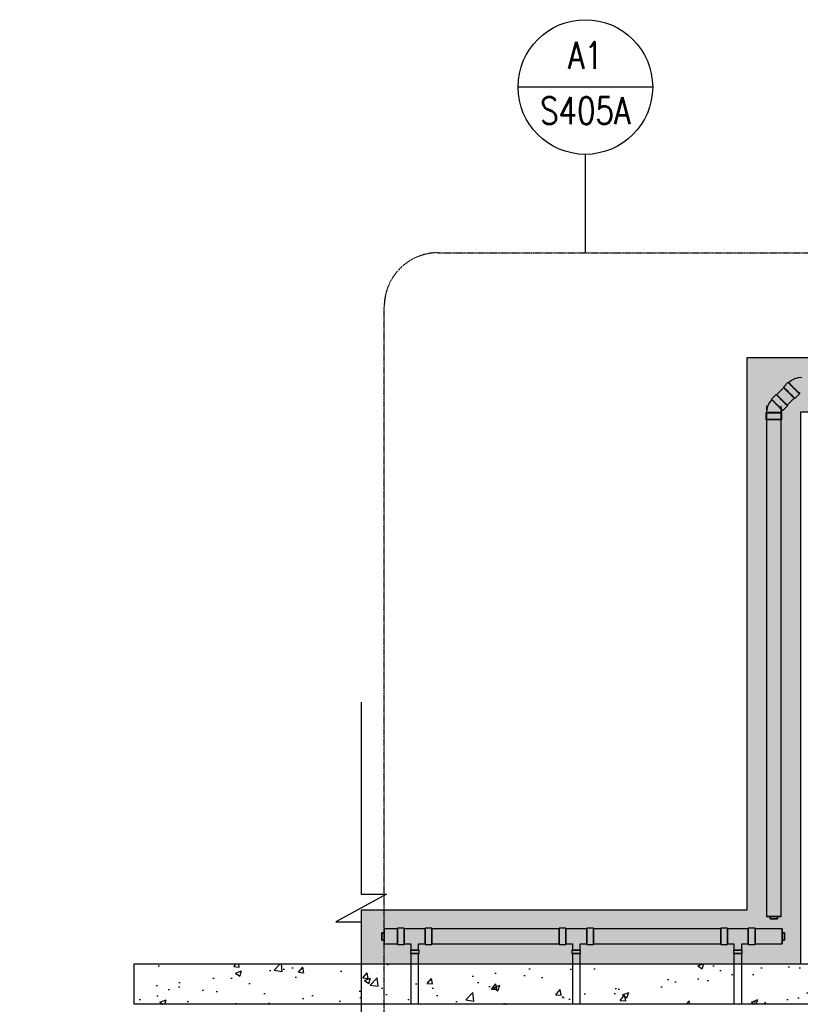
# Model space of a CAD drawing. Header units: inches. Extents: x -337 to 21291, y 405 to 2143.
# Tile 4 of 33: x -337 to 11, y 833 to 1272. Entities that reach past the tile are written whole.
import ezdxf
from ezdxf.enums import TextEntityAlignment as Align

# ---------------------------------------------------------------- set-up
doc = ezdxf.new("R2010")
doc.units = ezdxf.units.IN
doc.header["$MEASUREMENT"] = 0
doc.linetypes.add('Dash', pattern=[0.25, 0.125, -0.125])
doc.linetypes.add('HIDDEN', pattern=[0.375, 0.25, -0.125])
for name, color, linetype in [('A-ANNO-SYMB', 2, 'HIDDEN'), ('A-DETL-GENF', 92, 'Continuous'), ('A-DETL-THIN', 151, 'Continuous'), ('G-ANNO-REFR', 2, 'Continuous'), ('P-PIPE', 3, 'Continuous'), ('S-ANNO-SYMB', 2, 'Continuous'), ('S-ANNO-TEXT', 2, 'Continuous')]:
    doc.layers.add(name, color=color, linetype=linetype)
doc.layers.add('A-WALL-PATT', color=9, linetype='Continuous', true_color=0x808080)
doc.styles.add('AEC_COMN_TITLE', font='romans.shx', dxfattribs={"width": 0.8, "height": 0.1875})
doc.styles.add('ROMANS', font='romans.shx', dxfattribs={"width": 0.8})
pattern_1 = [(50, (-500, 0), (86.071, -7.53), [9, -99]), (355, (-500, 0), (-16.65, 90.263), [7.2, -79.2]), (100.451, (-492.83, -0.63), (69.421, 82.733), [7.649, -84.137]), (46.184, (-500, 24), (128.069, -19.862), [13.5, -148.5]), (96.636, (-489.33, 22.34), (112.16, 116.894), [11.473, -126.206]), (351.184, (-500, 24), (112.16, 116.894), [10.8, -118.8]), (21, (-488, 18), (71.629, -48.3143), [9, -99]), (326, (-488, 18), (29.198, 87.018), [7.2, -79.2]), (71.451, (-482.03, 13.97), (100.827, 38.704), [7.649, -84.137]), (37.5, (-500, 0), (1.4592, 39.9473), [0, -78.24, 0, -80.4, 0, -79.5]), (7.5, (-500, 0), (31.5683, 47.3294), [0, -45.84, 0, -76.44, 0, -30.3]), (327.5, (-526.76, 0), (64.0587, -2.7066), [0, -30, 0, -93.6, 0, -124.2]), (317.5, (-538.76, 0), (69.9823, 12.0126), [0, -39, 0, -62.16, 0, -88.2])]

# ---------------------------------------------------------------- blocks, each defined once
blk = doc.blocks.new('Mechanical_Box_H_rvt-1-00_SP_Foundation Drainage Plan-TO FDN_DOC')
h = blk.add_hatch()
h.set_pattern_fill('ANSI31', color=256)
h.set_pattern_definition([(45, (-384.8493, 190.07664), (-0.088388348, 0.088388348), [])])
h.paths.add_polyline_path([(-324.47, 905.16), (-324.47, 1152.32)])
h.paths.add_polyline_path([(-324.47, 905.16), (-318.47, 905.16)])
h.paths.add_polyline_path([(-318.47, 1152.32), (-318.47, 905.16)])
at = {"layer": 'P-PIPE', "lineweight": -3}
for p, q in [((5.45, 1110.25), (3.33, 1108.13)), ((3.54, 1107.92), (0.31, 1104.7)), ((10.34, 1105.36), (10.89, 1105.72)), ((0.11, 1104.9), (-2.01, 1102.78)), ((5, 1100.01), (8.22, 1103.24)), ((8.43, 1103.03), (10.55, 1105.15)), ((-4.24, 1099.71), (-4.24, 872.21)), ((2.39, 872.21), (2.39, 1099.71)), ((2.39, 1096.71), (2.52, 1097.35)), ((2.52, 1097.35), (2.88, 1097.89)), ((3.08, 1097.68), (5.21, 1099.81)), ((-4.53, 1096.71), (-4.53, 1093.71)), ((2.68, 1093.71), (2.68, 1096.71)), ((0.73, 872.23), (-2.58, 872.23)), ((-2.58, 872.23), (-2.58, 871.23)), ((-2.58, 872.2), (-2.58, 872.23)), ((-2.58, 871.2), (-2.58, 872.2)), ((-2.58, 872.2), (0.73, 872.2)), ((-2.58, 871.23), (0.73, 871.23)), ((-2.58, 871.2), (-2.58, 871.23)), ((0.73, 871.2), (-2.58, 871.2)), ((0.73, 871.23), (0.73, 872.23)), ((0.73, 872.2), (0.73, 872.23)), ((0.73, 872.2), (0.73, 871.2)), ((0.73, 871.23), (0.73, 871.2)), ((-174.55, 865.02), (-175.55, 865.02)), ((-175.55, 865.02), (-175.55, 861.7)), ((-175.55, 861.7), (-175.55, 865.02)), ((-175.55, 865.02), (-174.55, 865.02)), ((-168.55, 866.67), (-174.55, 866.67)), ((-174.55, 863.36), (-174.55, 866.67)), ((-174.55, 866.67), (-174.55, 863.36)), ((-174.55, 861.7), (-174.55, 865.02)), ((-174.55, 865.02), (-174.55, 861.7)), ((-165.55, 867.01), (-168.55, 867.01)), ((-168.55, 859.71), (-168.55, 867.01)), ((-168.55, 867.01), (-168.55, 859.71)), ((-168.55, 863.36), (-168.55, 866.67)), ((-168.55, 866.67), (-168.55, 863.36)), ((-165.55, 859.71), (-165.55, 867.01)), ((-165.55, 867.01), (-165.55, 859.71)), ((-156.29, 866.67), (-165.55, 866.67)), ((-165.55, 860.04), (-165.55, 866.67)), ((-165.55, 866.67), (-165.55, 860.04)), ((-153.29, 867.01), (-156.29, 867.01)), ((-156.29, 859.71), (-156.29, 867.01)), ((-156.29, 867.01), (-156.29, 859.71)), ((-156.29, 860.04), (-156.29, 866.67)), ((-156.29, 866.67), (-156.29, 860.04)), ((-153.29, 859.71), (-153.29, 867.01)), ((-153.29, 867.01), (-153.29, 859.71)), ((-96.55, 866.67), (-153.29, 866.67)), ((-153.29, 863.36), (-153.29, 866.67)), ((-153.29, 866.67), (-153.29, 863.36)), ((-93.55, 867.01), (-96.55, 867.01)), ((-96.55, 859.71), (-96.55, 867.01)), ((-96.55, 867.01), (-96.55, 859.71)), ((-96.55, 863.36), (-96.55, 866.67)), ((-96.55, 866.67), (-96.55, 863.36)), ((-93.55, 859.71), (-93.55, 867.01)), ((-93.55, 867.01), (-93.55, 859.71)), ((-84.29, 866.67), (-93.55, 866.67)), ((-93.55, 860.04), (-93.55, 866.67)), ((-93.55, 866.67), (-93.55, 860.04)), ((-81.29, 867.01), (-84.29, 867.01)), ((-84.29, 859.71), (-84.29, 867.01)), ((-84.29, 867.01), (-84.29, 859.71)), ((-84.29, 860.04), (-84.29, 866.67)), ((-84.29, 866.67), (-84.29, 860.04)), ((-81.29, 865.19), (-81.29, 867.01)), ((-81.29, 867.01), (-81.29, 865.19)), ((-24.55, 866.67), (-81.29, 866.67)), ((-81.29, 863.36), (-81.29, 866.67)), ((-81.29, 866.67), (-81.29, 863.36)), ((-81.29, 859.71), (-81.29, 865.18)), ((-81.29, 865.18), (-81.29, 859.71)), ((-21.55, 867.01), (-24.55, 867.01)), ((-24.55, 859.71), (-24.55, 867.01)), ((-24.55, 867.01), (-24.55, 859.71)), ((-24.55, 863.36), (-24.55, 866.67)), ((-24.55, 866.67), (-24.55, 863.36)), ((-21.55, 859.71), (-21.55, 867.01)), ((-21.55, 867.01), (-21.55, 859.71)), ((-12.29, 866.67), (-21.55, 866.67)), ((-21.55, 860.04), (-21.55, 866.67)), ((-21.55, 866.67), (-21.55, 860.04)), ((-9.29, 867.01), (-12.29, 867.01)), ((-12.29, 859.71), (-12.29, 867.01)), ((-12.29, 867.01), (-12.29, 859.71)), ((-12.29, 860.04), (-12.29, 866.67)), ((-12.29, 866.67), (-12.29, 860.04)), ((-9.29, 859.71), (-9.29, 867.01)), ((-9.29, 867.01), (-9.29, 859.71)), ((2.81, 866.67), (-9.29, 866.67)), ((-9.29, 866.67), (-9.29, 863.36)), ((-9.29, 863.36), (-9.29, 866.67)), ((2.81, 866.67), (2.81, 863.36)), ((2.81, 863.36), (2.81, 866.67)), ((3.81, 865.02), (2.81, 865.02)), ((2.81, 865.02), (2.81, 861.7)), ((2.81, 861.7), (2.81, 865.02)), ((2.81, 865.02), (3.81, 865.02)), ((3.81, 861.7), (3.81, 865.02)), ((3.81, 865.02), (3.81, 861.7)), ((-175.55, 861.7), (-174.55, 861.7)), ((-174.55, 861.7), (-175.55, 861.7)), ((-174.55, 860.05), (-174.55, 863.36)), ((-174.55, 863.36), (-174.55, 860.05)), ((-174.55, 860.05), (-168.55, 860.05)), ((-168.55, 860.05), (-168.55, 863.36)), ((-168.55, 863.36), (-168.55, 860.05)), ((-165.55, 860.04), (-162.67, 860.04)), ((-162.67, 860.04), (-162.67, 857.3)), ((-159.17, 860.04), (-156.29, 860.04)), ((-159.17, 857.3), (-159.17, 860.04)), ((-153.29, 860.05), (-153.29, 863.36)), ((-153.29, 863.36), (-153.29, 860.05)), ((-153.29, 860.05), (-96.55, 860.05)), ((-96.55, 860.05), (-96.55, 863.36)), ((-96.55, 863.36), (-96.55, 860.05)), ((-93.55, 860.04), (-90.67, 860.04)), ((-90.67, 860.04), (-90.67, 857.3)), ((-87.17, 860.04), (-84.29, 860.04)), ((-87.17, 857.3), (-87.17, 860.04)), ((-81.29, 860.05), (-81.29, 863.36)), ((-81.29, 863.36), (-81.29, 860.05)), ((-81.29, 860.05), (-24.55, 860.05)), ((-24.55, 860.05), (-24.55, 863.36)), ((-24.55, 863.36), (-24.55, 860.05)), ((-21.55, 860.04), (-18.67, 860.04)), ((-18.67, 860.04), (-18.67, 857.3)), ((-15.17, 860.04), (-12.29, 860.04)), ((-15.17, 857.3), (-15.17, 860.04)), ((-9.29, 863.36), (-9.29, 860.05)), ((-9.29, 860.05), (-9.29, 863.36)), ((-9.29, 860.05), (2.81, 860.05)), ((2.81, 863.36), (2.81, 860.05)), ((2.81, 860.05), (2.81, 863.36)), ((2.81, 861.7), (3.81, 861.7)), ((3.81, 861.7), (2.81, 861.7)), ((-168.55, 859.71), (-165.55, 859.71)), ((-162.85, 857.3), (-162.85, 855.8)), ((-162.85, 857.3), (-159, 857.3)), ((-159, 857.3), (-162.85, 857.3)), ((-162.85, 855.8), (-159, 855.8)), ((-159, 855.8), (-162.85, 855.8)), ((-162.67, 857.3), (-159.17, 857.3)), ((-159.17, 857.3), (-162.67, 857.3)), ((-162.67, 855.8), (-162.67, 851.21)), ((-162.67, 855.8), (-160.92, 855.8)), ((-160.92, 855.8), (-162.67, 855.8)), ((-160.92, 855.8), (-159.17, 855.8)), ((-159.17, 855.8), (-160.92, 855.8)), ((-159.17, 851.21), (-159.17, 855.8)), ((-159, 855.8), (-159, 857.3)), ((-156.29, 859.71), (-153.29, 859.71)), ((-96.55, 859.71), (-93.55, 859.71)), ((-90.85, 857.3), (-90.85, 855.8)), ((-87, 857.3), (-90.85, 857.3)), ((-90.85, 857.3), (-87, 857.3)), ((-87, 855.8), (-90.85, 855.8)), ((-90.85, 855.8), (-87, 855.8)), ((-87.17, 857.3), (-90.67, 857.3)), ((-90.67, 857.3), (-87.17, 857.3)), ((-90.67, 855.8), (-90.67, 851.21)), ((-90.67, 855.8), (-88.92, 855.8)), ((-88.92, 855.8), (-90.67, 855.8)), ((-88.92, 855.8), (-87.17, 855.8)), ((-87.17, 855.8), (-88.92, 855.8)), ((-87.17, 851.21), (-87.17, 855.8)), ((-87, 855.8), (-87, 857.3)), ((-84.29, 859.71), (-81.29, 859.71)), ((-24.55, 859.71), (-21.55, 859.71)), ((-18.85, 857.3), (-18.85, 855.8)), ((-15, 857.3), (-18.85, 857.3)), ((-18.85, 857.3), (-15, 857.3)), ((-15, 855.8), (-18.85, 855.8)), ((-18.85, 855.8), (-15, 855.8)), ((-15.17, 857.3), (-18.67, 857.3)), ((-18.67, 857.3), (-15.17, 857.3)), ((-18.67, 855.8), (-18.67, 851.21)), ((-18.67, 855.8), (-16.92, 855.8)), ((-16.92, 855.8), (-18.67, 855.8)), ((-16.92, 855.8), (-15.17, 855.8)), ((-15.17, 855.8), (-16.92, 855.8)), ((-15.17, 851.21), (-15.17, 855.8)), ((-15, 855.8), (-15, 857.3)), ((-12.29, 859.71), (-9.29, 859.71)), ((-162.67, 851.21), (-162.67, 833.11)), ((-159.17, 833.11), (-159.17, 851.21)), ((-90.67, 851.21), (-90.67, 833.11)), ((-87.17, 833.11), (-87.17, 851.21)), ((-18.67, 851.21), (-18.67, 833.11)), ((-15.17, 833.11), (-15.17, 851.21))]:
    blk.add_line(p, q, dxfattribs=at)
at = {"layer": 'P-PIPE', "lineweight": -3, "flags": 128}
for points in [[(8.35, 1111.84), (6.9, 1111.06), (5.66, 1110.04)], [(11.52, 1112.47), (9.89, 1112.31), (8.35, 1111.84)], [(-1.81, 1102.58), (-2.85, 1101.31), (-3.6, 1099.88)], [(-3.6, 1099.88), (-4.08, 1098.31), (-4.24, 1096.71)]]:
    blk.add_lwpolyline(points, dxfattribs=at)
at = {"layer": 'P-PIPE', "lineweight": -3}
for centre, major_axis, start_param, end_param in [((8, 1107.7), (-2.55, 2.55), 6.278871, 9.420463), ((8, 1107.7), (-2.55, 2.55), 3.137278, 6.278871), ((8, 1107.7), (-2.34, 2.34), 6.278871, 9.420463), ((8, 1107.7), (-2.34, 2.34), 3.137278, 6.278871), ((5.88, 1105.58), (-2.55, 2.55), 6.278871, 9.420463), ((5.88, 1105.58), (-2.55, 2.55), 3.137278, 6.278871), ((5.88, 1105.58), (-2.34, 2.34), 0, 1.570796), ((5.88, 1105.58), (-2.34, 2.34), 4.712389, 6.283185), ((5.88, 1105.58), (-2.34, 2.34), 3.141593, 4.712389), ((0.54, 1100.23), (-2.55, 2.55), 0.004314, 3.145907), ((0.54, 1100.23), (-2.55, 2.55), 3.145907, 6.2875), ((0.54, 1100.23), (-2.34, 2.34), 3.145907, 6.2875), ((0.54, 1100.23), (-2.34, 2.34), 0.004314, 3.145907), ((2.66, 1102.35), (-2.55, 2.55), 0.004314, 3.145907), ((2.66, 1102.35), (-2.55, 2.55), 3.145907, 6.2875), ((2.66, 1102.35), (-2.34, 2.34), 0, 1.570796), ((2.66, 1102.35), (-2.34, 2.34), 4.712389, 6.283185), ((2.66, 1102.35), (-2.34, 2.34), 1.570796, 3.141593), ((2.66, 1102.35), (-2.34, 2.34), 3.141593, 4.712389), ((5.88, 1105.58), (-2.34, 2.34), 1.570796, 3.141593), ((-0.92, 1096.71), (-3.6, 0), 3.137278, 6.278871), ((-0.92, 1096.71), (-3.6, 0), 6.278871, 9.420463), ((-0.92, 1093.71), (-3.6, 0), 3.137278, 6.278871), ((-0.92, 1093.71), (-3.6, 0), 6.278871, 9.420463), ((-0.92, 1096.71), (-3.31, 0), 3.137278, 6.278871), ((-0.92, 1096.71), (-3.31, 0), 6.278871, 9.420463), ((-0.92, 1093.71), (-3.31, 0), 4.712389, 6.283185), ((-0.92, 1093.71), (-3.31, 0), 0, 1.570796), ((-0.92, 1093.71), (-3.31, 0), 3.141593, 4.712389), ((-0.92, 1093.71), (-3.31, 0), 1.570796, 3.141593), ((-0.92, 872.21), (3.31, 0), 1.570796, 3.141593), ((-0.92, 872.21), (3.31, 0), 3.141593, 4.712389), ((-0.92, 872.21), (3.31, 0), 0, 1.570796), ((-0.92, 872.21), (-3.31, 0), 1.570796, 3.141593)]:
    blk.add_ellipse(centre, major_axis=major_axis, ratio=0.010416, start_param=start_param, end_param=end_param, dxfattribs=at)
blk = doc.blocks.new('Detail Callout AEC')
at = {"color": 0, "linetype": 'ByBlock', "lineweight": -3, "transparency": 16777216}
blk.add_line((0.25, 0), (-0.25, 0), dxfattribs=at)
blk.add_circle((0, 0), 0.25, dxfattribs=at)
at = {"color": 0, "linetype": 'ByBlock', "lineweight": -3, "transparency": 16777216, "style": 'AEC_COMN_TITLE'}
for tag, p in [('VIEWNUMBER', (0, 0.0508)), ('SHEETNUMBER', (0, -0.1263))]:
    blk.add_attdef(tag, text='', height=0.0938, dxfattribs=at).set_placement(p, align=Align.CENTER)

msp = doc.modelspace()

# ---------------------------------------------------------------- hatches: boundary and pattern name
at = {"layer": 'A-DETL-GENF'}
h = msp.add_hatch(dxfattribs=at)
h.set_pattern_fill('AR-CONC', color=256, scale=12)
h.set_pattern_definition(pattern_1)
edge = h.paths.add_edge_path()
edge.add_line((-270.9226, 931.2059), (-336.9226, 931.2059))
h = msp.add_hatch(dxfattribs=at)
h.set_pattern_fill('AR-CONC', color=256, scale=12)
h.set_pattern_definition(pattern_1)
h.paths.add_polyline_path([(-336.9226, 845.2059), (-328.9226, 845.2059), (-328.9226, 923.2059), (-270.9226, 923.2059), (-270.9226, 931.2059), (-336.9226, 931.2059)])
h.paths.add_polyline_path([(-270.9226, 931.2059), (-336.9226, 931.2059)])
h.paths.add_polyline_path([(-336.9226, 845.2059), (-328.9226, 845.2059), (-328.9226, 923.2059), (-270.9226, 923.2059), (-270.9226, 931.2059), (-336.9226, 931.2059)])
h.paths.add_polyline_path([(-336.9226, 931.2059), (-336.9226, 845.2059)], flags=17)
at = {"layer": 'A-WALL-PATT', "lineweight": -3, "transparency": 33554559}
h = msp.add_hatch(dxfattribs=at)
h.set_pattern_fill('AR-SAND', color=8, scale=4, style=0)
h.paths.add_polyline_path([(205.0774, 1121.2059), (-12.9226, 1121.2059), (-12.9226, 875.2059), (-184.7564, 875.2059), (-184.7564, 851.2059), (11.0774, 851.2059), (11.0774, 1097.2059), (193.0774, 1097.2059), (193.0774, 1047.7274), (201.0774, 1047.7274), (229.0774, 1047.7274), (229.0774, 1145.1577), (205.0774, 1145.1577)])
h = msp.add_hatch(dxfattribs=at)
h.set_pattern_fill('AR-CONC', color=8, scale=4, style=0)
h.paths.add_polyline_path([(66.0774, 833.206), (66.0774, 851.206), (-285.9226, 851.2059), (-285.9226, 833.206), (66.0774, 833.2059)])

# ---------------------------------------------------------------- linework, layer by layer
at = {"layer": 'A-ANNO-SYMB', "lineweight": -3}
msp.add_line((-84.8957, 1168.0985), (-84.8957, 1211.929), dxfattribs=at)
at = {"layer": 'A-DETL-THIN', "lineweight": -3}
msp.add_lwpolyline([(-184.7564, 967.8633), (-184.7564, 882.2754), (-173.4813, 882.2754), (-196.0315, 869.9977), (-184.7564, 869.9977), (-184.7564, 777.9651)], dxfattribs=at)
at = {"layer": 'A-WALL-PATT', "lineweight": -3}
for points in [[(205.0774, 1121.2059), (-12.9226, 1121.2059), (-12.9226, 875.2059), (-184.7564, 875.2059), (-184.7564, 851.2059), (11.0774, 851.2059), (11.0774, 1097.2059), (193.0774, 1097.2059), (193.0774, 1047.7274), (201.0774, 1047.7274), (201.0774, 1047.7274), (229.0774, 1047.7274), (229.0774, 1145.1577), (205.0774, 1145.1577)], [(-285.9226, 851.2059), (66.0774, 851.2059), (66.0774, 833.2059), (-285.9226, 833.2059)]]:
    msp.add_lwpolyline(points, close=True, dxfattribs=at)
at = {"layer": 'S-ANNO-SYMB', "linetype": 'Dash', "lineweight": -3}
msp.add_lwpolyline([(-174.4984, 753.1765), (-174.4984, 1144.0985, -0.41421356), (-150.4984, 1168.0985), (246.6588, 1168.0985, -0.41421356), (270.6588, 1144.0985), (270.6588, 753.1765, -0.41421356), (246.6588, 729.1765), (-150.4984, 729.1765, -0.41421356)], format="xyb", close=True, dxfattribs=at)

# ---------------------------------------------------------------- block references
at = {"layer": 'G-ANNO-REFR', "lineweight": -3}
ref = msp.add_blockref('Detail Callout AEC', (-84.8957, 1241.9289), dxfattribs=dict(at, xscale=119.9997600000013, yscale=119.9997600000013, zscale=119.9997600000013))
ref.add_attrib('VIEWNUMBER', 'A1', dxfattribs={"layer": 'S-ANNO-TEXT', "color": 1, "transparency": 16777216, "height": 12, "style": 'ROMANS', "width": 0.8}).set_placement((-84.8957, 1246.4289), align=Align.BOTTOM_CENTER)
ref.add_attrib('SHEETNUMBER', 'S405A', dxfattribs={"layer": 'S-ANNO-TEXT', "color": 1, "transparency": 16777216, "height": 12, "style": 'ROMANS', "width": 0.8}).set_placement((-84.8957, 1225.419), align=Align.CENTER)
at = {"layer": 'P-PIPE', "lineweight": -3}
msp.add_blockref('Mechanical_Box_H_rvt-1-00_SP_Foundation Drainage Plan-TO FDN_DOC', (0.0002, 0.0965), dxfattribs=at)

doc.saveas('drawing.dxf')
